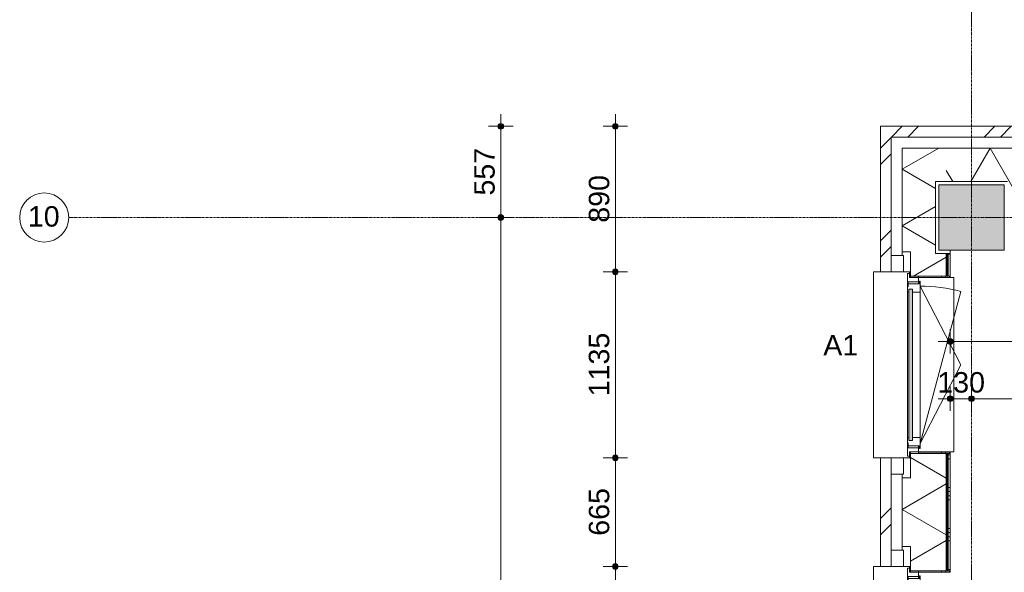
# Model space of a CAD drawing. Header units: millimetres. Extents: x 23061 to 67652, y 24168 to 59318.
# Tile 8 of 35: x 23061 to 29076, y 46432 to 49808. Entities that reach past the tile are written whole.
import ezdxf

# ---------------------------------------------------------------- set-up
doc = ezdxf.new("R2010")
doc.units = ezdxf.units.MM
doc.linetypes.add('stramien', pattern=[22.225, 12.7, -3.175, 3.175, -3.175])
doc.layers.add('00_Algemeen', color=7, linetype='Continuous', lineweight=9, true_color=0x00a600)
for name, color, linetype, lineweight in [('00_Algemeen-50', 7, 'Continuous', 9), ('05_Bouwplaatsvoorzieningen', 7, 'Continuous', 9), ('22_Metselwerk', 7, 'Continuous', 18), ('25_Metaalconstructiewerk', 7, 'Continuous', 9), ('30_Kozijnen-ramen-deuren', 7, 'Continuous', 9), ('42_Dekvloeren en vloersystemen', 7, 'Continuous', 9)]:
    doc.layers.add(name, color=color, linetype=linetype, lineweight=lineweight)
doc.styles.add('Arial_1', font='arial.ttf', dxfattribs={"height": 125})
doc.dimstyles.new('00_AEE_maatvoering_2_5mm', dxfattribs={"dimscale": 304.8, "dimtxt": 127.532425, "dimasz": 0.459318, "dimexe": 0.246063, "dimexo": 0.0625, "dimgap": 0, "dimtad": 1, "dimdec": 0, "dimzin": 0, "dimdsep": 46, "dimtxsty": 'Arial_1', "dimblk1": 'DOTSMALL', "dimblk2": 'DOTSMALL', "dimsah": 1, "dimcen": 0.09, "dimdle": 0.246063, "dimazin": 0, "dimtfac": 1, "dimtdec": 4, "dimtix": 1, "dimtmove": 0, "dimatfit": 3, "dimfxl": 0.246063, "dimfxlon": 1, "dimtvp": 1, "dimtolj": 1, "dimtzin": 0, "dimarcsym": 2})

# ---------------------------------------------------------------- blocks, each defined once
blk = doc.blocks.new('Direct Shape - 2410-10368 v1 - IFC-model constructie _zonder onderbouw_ _MM21228_-1202395-02 tweede verdieping - A')
at = {"layer": '25_Metaalconstructiewerk'}
blk.add_hatch(color=256, dxfattribs=at).paths.add_polyline_path([(-200, -200), (200, -200), (200, 200), (-200, 200), (-200, -36.3)])
for p, q in [((200, 200), (-200, 200)), ((-200, 200), (-200, -200)), ((200, -200), (200, 200)), ((-200, -200), (200, -200))]:
    blk.add_line(p, q, dxfattribs=at)
blk = doc.blocks.new('Direct Shape - NLRS_28_SC_TLB_kolom vierkant prefab_gen_AT_kolom vierkant_gen_lxb 400x400_800350-1202434-02 tweede verdieping - A')
blk.add_blockref('Direct Shape - 2410-10368 v1 - IFC-model constructie _zonder onderbouw_ _MM21228_-1202395-02 tweede verdieping - A', (0, 0))
blk = doc.blocks.new('2410-10368 v1 - IFC-model constructie _zonder onderbouw_ _MM21228__ifc-1-02 tweede verdieping - A')
at = {"layer": '25_Metaalconstructiewerk', "lineweight": 9}
blk.add_blockref('Direct Shape - NLRS_28_SC_TLB_kolom vierkant prefab_gen_AT_kolom vierkant_gen_lxb 400x400_800350-1202434-02 tweede verdieping - A', (0, 48600), dxfattribs=at)
blk = doc.blocks.new('31_AEE_kozijnen_KA1_CS77 - AEE_CS 77_Raam merk A1-6832846-02 tweede verdieping - A')
at = {"layer": '30_Kozijnen-ramen-deuren', "true_color": 0xcccccc}
blk.add_hatch(color=254, dxfattribs=at).paths.add_polyline_path([(-462.5, -207.3), (-462.5, -231.3), (462.5, -231.3), (462.5, -207.3), (-443.9, -207.3)])
at = {"layer": '30_Kozijnen-ramen-deuren'}
for p, q in [((-481.5, -199.5), (-557.5, -199.5)), ((-557.5, -199.5), (-557.5, -212.3)), ((-557.5, -212.3), (-532.5, -212.3)), ((-532.5, -212.3), (-532.5, -267.5)), ((-506.5, -203.3), (-481.5, -203.3)), ((-506.5, -267.5), (-506.5, -203.3)), ((-494.5, -203.8), (-494.5, -272.5)), ((-476.5, -203.8), (-494.5, -203.8)), ((-481.5, -199.5), (-476.5, -199.5)), ((-481.5, -203.3), (-481.5, -199.5)), ((-476.5, -203.3), (-481.5, -203.3)), ((-443.5, -199.5), (-476.5, -199.5)), ((-476.5, -199.5), (-476.5, -203.8)), ((-462.5, -231.3), (-462.5, -207.3)), ((-462.5, -231.3), (-462.5, -207.3)), ((-462.5, -207.3), (462.5, -207.3)), ((462.5, -231.3), (-462.5, -231.3)), ((443.5, -199.5), (-443.5, -199.5)), ((-443.5, -207.3), (-443.5, -199.5)), ((-443.5, -276.5), (-443.5, -231.3)), ((443.5, -199.5), (443.5, -207.3)), ((476.5, -199.5), (443.5, -199.5)), ((443.5, -231.3), (443.5, -276.5)), ((462.5, -207.3), (462.5, -231.3)), ((462.5, -231.3), (462.5, -207.3)), ((476.5, -199.5), (481.5, -199.5)), ((476.5, -203.8), (476.5, -199.5)), ((481.5, -203.3), (476.5, -203.3)), ((494.5, -203.8), (476.5, -203.8)), ((481.5, -199.5), (481.5, -203.3)), ((557.5, -199.5), (481.5, -199.5)), ((481.5, -203.3), (506.5, -203.3)), ((494.5, -272.5), (494.5, -203.8)), ((506.5, -203.3), (506.5, -267.5)), ((532.5, -267.5), (532.5, -212.3)), ((532.5, -212.3), (557.5, -212.3)), ((557.5, -212.3), (557.5, -199.5)), ((-532.5, -267.5), (-506.5, -267.5)), ((-494.5, -272.5), (-511.5, -272.5)), ((-511.5, -272.5), (-511.5, -276.5)), ((-511.5, -276.5), (-443.5, -276.5)), ((-494.5, -267.5), (-506.5, -267.5)), ((-481.5, -276.5), (0, -525.7)), ((-481.5, -276.5), (448.7, -525.7)), ((443.5, -276.5), (-443.5, -276.5)), ((0, -525.7), (481.5, -276.5)), ((443.5, -276.5), (511.5, -276.5)), ((506.5, -267.5), (494.5, -267.5)), ((511.5, -272.5), (494.5, -272.5)), ((506.5, -267.5), (532.5, -267.5)), ((511.5, -276.5), (511.5, -272.5))]:
    blk.add_line(p, q, dxfattribs=at)
blk.add_arc((-481.5, -276.5), 963, 345, 360, dxfattribs=at)
blk = doc.blocks.new('31_AEE_DAI_Dagkant_Interieur - Zonder Onderkant-V34-02 tweede verdieping - A')
at = {"layer": '05_Bouwplaatsvoorzieningen'}
h = blk.add_hatch(dxfattribs=at)
h.set_pattern_fill('FP_81', color=256, style=0, pattern_type=2)
h.set_pattern_definition([(0, (-45900, -691.5), (0, 250), []), (0, (-45900, -716.5), (0, 250), []), (0, (-45900, -741.5), (0, 250), []), (0, (-45900, -766.5), (0, 250), [])])
h.paths.add_polyline_path([(-542.5, -267.5), (-542.5, -461.5), (-533, -461.5), (-533, -267.5)])
h.paths.add_polyline_path([(533, -461.5), (542.5, -461.5), (542.5, -267.5), (533, -267.5), (533, -449)])
for p, q in [((-533, -267.5), (-542.5, -267.5)), ((-533, -461.5), (-533, -267.5)), ((533, -267.5), (533, -461.5)), ((542.5, -267.5), (533, -267.5)), ((-542.5, -461.5), (-533, -461.5)), ((533, -461.5), (542.5, -461.5))]:
    blk.add_line(p, q, dxfattribs=at)
blk = doc.blocks.new('31_AEE_DAI_Dagkant_Interieur - Zonder Onderkant-V35-02 tweede verdieping - A')
at = {"layer": '05_Bouwplaatsvoorzieningen'}
h = blk.add_hatch(dxfattribs=at)
h.set_pattern_fill('FP_82', color=256, style=0, pattern_type=2)
h.set_pattern_definition([(0, (-47700, -691.5), (0, 250), []), (0, (-47700, -716.5), (0, 250), []), (0, (-47700, -741.5), (0, 250), []), (0, (-47700, -766.5), (0, 250), [])])
h.paths.add_polyline_path([(-542.5, -267.5), (-542.5, -461.5), (-533, -461.5), (-533, -267.5)])
h.paths.add_polyline_path([(533, -449), (533, -461.5), (542.5, -461.5), (542.5, -267.5), (533, -267.5), (533, -441.5)])
for p, q in [((-533, -267.5), (-542.5, -267.5)), ((-533, -461.5), (-533, -267.5)), ((533, -267.5), (533, -461.5)), ((542.5, -267.5), (533, -267.5)), ((-542.5, -461.5), (-533, -461.5)), ((533, -461.5), (542.5, -461.5))]:
    blk.add_line(p, q, dxfattribs=at)
blk = doc.blocks.new('42_AEE_VE_vensterbank - Standaard-6843292-02 tweede verdieping - A')
at = {"layer": '05_Bouwplaatsvoorzieningen'}
for p, q in [((-532.5, -482.5), (-532.5, -267.5)), ((532.5, -267.5), (532.5, -482.5)), ((-532.5, -482.5), (532.5, -482.5))]:
    blk.add_line(p, q, dxfattribs=at)
blk = doc.blocks.new('21_AEE_WA_lekdorpel - 21_AEE_WA_lekdorpel-6866276-02 tweede verdieping - A')
at = {"layer": '05_Bouwplaatsvoorzieningen'}
for p, q in [((-567.5, -34.5), (-567.5, 8)), ((-567.5, 8), (567.5, 8)), ((567.5, 8), (567.5, -34.5)), ((-567.5, -213), (-567.5, -176.5)), ((567.5, -176.5), (567.5, -213)), ((-567.5, -215), (-567.5, -213)), ((-532.5, -213), (-567.5, -213)), ((-532.5, -215), (-567.5, -215)), ((567.5, -213), (532.5, -213)), ((567.5, -215), (532.5, -215)), ((567.5, -213), (567.5, -215))]:
    blk.add_line(p, q, dxfattribs=at)
blk = doc.blocks.new('Grid - 3 mm-485849-02 tweede verdieping - A')
at = {"layer": '00_Algemeen', "color": 7}
blk.add_circle((0, 0), 3, dxfattribs=at)
blk = doc.blocks.new('DIMBLOCK8-02 tweede verdieping - A')
at = {"layer": '00_Algemeen-50', "transparency": 16777216}
h = blk.add_hatch(color=256, dxfattribs=at)
edge = h.paths.add_edge_path()
edge.add_arc((25999.9, 49157), 17.5, 0, 360)
h = blk.add_hatch(color=256, dxfattribs=at)
edge = h.paths.add_edge_path()
edge.add_arc((25999.9, 48600), 17.5, 0, 360)
for p, q in [((25999.9, 49232), (25999.9, 48600)), ((25999.9, 49157), (25924.9, 49157)), ((25999.9, 49157), (26074.9, 49157)), ((25999.9, 48600), (25924.9, 48600)), ((25999.9, 48600), (26074.9, 48600))]:
    blk.add_line(p, q, dxfattribs=at)
for centre in [(25999.9, 49157), (25999.9, 48600)]:
    blk.add_circle(centre, 17.5, dxfattribs=at)
at = {"layer": '00_Algemeen-50', "color": 0, "transparency": 16777216, "insert": (25837.7, 48734.3), "char_height": 125, "width": 346.103, "attachment_point": 1, "rotation": 90, "line_spacing_factor": 0.941778, "style": 'Arial_1'}
blk.add_mtext('557', dxfattribs=at)
blk = doc.blocks.new('_DotSmall')
at = {"color": 0, "linetype": 'ByBlock', "const_width": 0.5}
blk.add_lwpolyline([(-0.0625, 0, 1), (0.0625, 0, 1)], format="xyb", close=True, dxfattribs=at)
blk = doc.blocks.new('DIMBLOCK9-02 tweede verdieping - A')
at = {"layer": '00_Algemeen-50', "transparency": 16777216}
h = blk.add_hatch(color=256, dxfattribs=at)
edge = h.paths.add_edge_path()
edge.add_arc((25999.9, 48600), 17.5, 0, 360)
h = blk.add_hatch(color=256, dxfattribs=at)
edge = h.paths.add_edge_path()
edge.add_arc((25999.9, 43200), 17.5, 0, 360)
for p, q in [((25999.9, 48600), (25924.9, 48600)), ((25999.9, 48600), (25999.9, 43200)), ((25999.9, 48600), (26074.9, 48600)), ((25999.9, 43200), (25924.9, 43200)), ((25999.9, 43200), (26074.9, 43200))]:
    blk.add_line(p, q, dxfattribs=at)
for centre in [(25999.9, 48600), (25999.9, 43200)]:
    blk.add_circle(centre, 17.5, dxfattribs=at)
at = {"layer": '00_Algemeen-50', "color": 0, "transparency": 16777216, "insert": (25837.7, 45707.7), "char_height": 125, "width": 461.471, "attachment_point": 1, "rotation": 90, "line_spacing_factor": 0.941778, "style": 'Arial_1'}
blk.add_mtext('5400', dxfattribs=at)
blk = doc.blocks.new('DIMBLOCK13-02 tweede verdieping - A')
at = {"layer": '00_Algemeen-50', "transparency": 16777216}
h = blk.add_hatch(color=256, dxfattribs=at)
edge = h.paths.add_edge_path()
edge.add_arc((28746.2, 47843.2), 17.5, 0, 360)
h = blk.add_hatch(color=256, dxfattribs=at)
edge = h.paths.add_edge_path()
edge.add_arc((36063.7, 47843.2), 17.5, 0, 360)
for p, q in [((28746.2, 47843.2), (28746.2, 47918.2)), ((36063.7, 47843.2), (36063.7, 47918.2)), ((28671.2, 47843.2), (36063.7, 47843.2)), ((28746.2, 47843.2), (28746.2, 47768.2)), ((36063.7, 47843.2), (36063.7, 47768.2))]:
    blk.add_line(p, q, dxfattribs=at)
for centre in [(28746.2, 47843.2), (36063.7, 47843.2)]:
    blk.add_circle(centre, 17.5, dxfattribs=at)
at = {"layer": '00_Algemeen-50', "color": 0, "transparency": 16777216, "insert": (32212.7, 48005.5), "char_height": 125, "width": 461.471, "attachment_point": 1, "line_spacing_factor": 0.941778, "style": 'Arial_1'}
blk.add_mtext('7318', dxfattribs=at)
blk = doc.blocks.new('DIMBLOCK48-02 tweede verdieping - A')
at = {"layer": '00_Algemeen-50', "transparency": 16777216}
h = blk.add_hatch(color=256, dxfattribs=at)
edge = h.paths.add_edge_path()
edge.add_arc((26699.9, 46467.5), 17.5, 0, 360)
h = blk.add_hatch(color=256, dxfattribs=at)
edge = h.paths.add_edge_path()
edge.add_arc((26699.9, 45332.5), 17.5, 0, 360)
for p, q in [((26699.9, 46467.5), (26624.9, 46467.5)), ((26699.9, 45332.5), (26699.9, 46467.5)), ((26699.9, 46467.5), (26774.9, 46467.5)), ((26699.9, 45332.5), (26624.9, 45332.5)), ((26699.9, 45332.5), (26774.9, 45332.5))]:
    blk.add_line(p, q, dxfattribs=at)
for centre in [(26699.9, 46467.5), (26699.9, 45332.5)]:
    blk.add_circle(centre, 17.5, dxfattribs=at)
at = {"layer": '00_Algemeen-50', "color": 0, "transparency": 16777216, "insert": (26537.7, 45707.7), "char_height": 125, "width": 461.471, "attachment_point": 1, "rotation": 90, "line_spacing_factor": 0.941778, "style": 'Arial_1'}
blk.add_mtext('1135', dxfattribs=at)
blk = doc.blocks.new('DIMBLOCK49-02 tweede verdieping - A')
at = {"layer": '00_Algemeen-50', "transparency": 16777216}
h = blk.add_hatch(color=256, dxfattribs=at)
edge = h.paths.add_edge_path()
edge.add_arc((26699.9, 47132.5), 17.5, 0, 360)
h = blk.add_hatch(color=256, dxfattribs=at)
edge = h.paths.add_edge_path()
edge.add_arc((26699.9, 46467.5), 17.5, 0, 360)
for p, q in [((26699.9, 47132.5), (26624.9, 47132.5)), ((26699.9, 46467.5), (26699.9, 47132.5)), ((26699.9, 47132.5), (26774.9, 47132.5)), ((26699.9, 46467.5), (26624.9, 46467.5)), ((26699.9, 46467.5), (26774.9, 46467.5))]:
    blk.add_line(p, q, dxfattribs=at)
for centre in [(26699.9, 47132.5), (26699.9, 46467.5)]:
    blk.add_circle(centre, 17.5, dxfattribs=at)
at = {"layer": '00_Algemeen-50', "color": 0, "transparency": 16777216, "insert": (26537.7, 46655.8), "char_height": 125, "width": 346.103, "attachment_point": 1, "rotation": 90, "line_spacing_factor": 0.941778, "style": 'Arial_1'}
blk.add_mtext('665', dxfattribs=at)
blk = doc.blocks.new('DIMBLOCK50-02 tweede verdieping - A')
at = {"layer": '00_Algemeen-50', "transparency": 16777216}
h = blk.add_hatch(color=256, dxfattribs=at)
edge = h.paths.add_edge_path()
edge.add_arc((26699.9, 48267.5), 17.5, 0, 360)
h = blk.add_hatch(color=256, dxfattribs=at)
edge = h.paths.add_edge_path()
edge.add_arc((26699.9, 47132.5), 17.5, 0, 360)
for p, q in [((26699.9, 48267.5), (26624.9, 48267.5)), ((26699.9, 47132.5), (26699.9, 48267.5)), ((26699.9, 48267.5), (26774.9, 48267.5)), ((26699.9, 47132.5), (26624.9, 47132.5)), ((26699.9, 47132.5), (26774.9, 47132.5))]:
    blk.add_line(p, q, dxfattribs=at)
for centre in [(26699.9, 48267.5), (26699.9, 47132.5)]:
    blk.add_circle(centre, 17.5, dxfattribs=at)
at = {"layer": '00_Algemeen-50', "color": 0, "transparency": 16777216, "insert": (26537.7, 47507.7), "char_height": 125, "width": 461.471, "attachment_point": 1, "rotation": 90, "line_spacing_factor": 0.941778, "style": 'Arial_1'}
blk.add_mtext('1135', dxfattribs=at)
blk = doc.blocks.new('DIMBLOCK51-02 tweede verdieping - A')
at = {"layer": '00_Algemeen-50', "transparency": 16777216}
h = blk.add_hatch(color=256, dxfattribs=at)
edge = h.paths.add_edge_path()
edge.add_arc((26699.9, 49157), 17.5, 0, 360)
h = blk.add_hatch(color=256, dxfattribs=at)
edge = h.paths.add_edge_path()
edge.add_arc((26699.9, 48267.5), 17.5, 0, 360)
for p, q in [((26699.9, 48267.5), (26699.9, 49232)), ((26699.9, 49157), (26624.9, 49157)), ((26699.9, 49157), (26774.9, 49157)), ((26699.9, 48267.5), (26624.9, 48267.5)), ((26699.9, 48267.5), (26774.9, 48267.5))]:
    blk.add_line(p, q, dxfattribs=at)
for centre in [(26699.9, 49157), (26699.9, 48267.5)]:
    blk.add_circle(centre, 17.5, dxfattribs=at)
at = {"layer": '00_Algemeen-50', "color": 0, "transparency": 16777216, "insert": (26537.7, 48568), "char_height": 125, "width": 346.103, "attachment_point": 1, "rotation": 90, "line_spacing_factor": 0.941778, "style": 'Arial_1'}
blk.add_mtext('890', dxfattribs=at)
blk = doc.blocks.new('DIMBLOCK76-02 tweede verdieping - A')
at = {"layer": '00_Algemeen-50', "transparency": 16777216}
h = blk.add_hatch(color=256, dxfattribs=at)
edge = h.paths.add_edge_path()
edge.add_arc((28746.2, 47493.2), 17.5, 0, 360)
h = blk.add_hatch(color=256, dxfattribs=at)
edge = h.paths.add_edge_path()
edge.add_arc((28876.2, 47493.2), 17.5, 0, 360)
for p, q in [((28746.2, 47493.2), (28746.2, 47568.2)), ((28876.2, 47493.2), (28876.2, 47568.2)), ((28671.2, 47493.2), (28876.2, 47493.2)), ((28746.2, 47493.2), (28746.2, 47418.2)), ((28876.2, 47493.2), (28876.2, 47418.2))]:
    blk.add_line(p, q, dxfattribs=at)
for centre in [(28746.2, 47493.2), (28876.2, 47493.2)]:
    blk.add_circle(centre, 17.5, dxfattribs=at)
at = {"layer": '00_Algemeen-50', "color": 0, "transparency": 16777216, "insert": (28667, 47655.5), "char_height": 125, "width": 346.103, "attachment_point": 1, "line_spacing_factor": 0.941778, "style": 'Arial_1'}
blk.add_mtext('130', dxfattribs=at)
blk = doc.blocks.new('DIMBLOCK77-02 tweede verdieping - A')
at = {"layer": '00_Algemeen-50', "transparency": 16777216}
h = blk.add_hatch(color=256, dxfattribs=at)
edge = h.paths.add_edge_path()
edge.add_arc((28876.2, 47493.2), 17.5, 0, 360)
h = blk.add_hatch(color=256, dxfattribs=at)
edge = h.paths.add_edge_path()
edge.add_arc((34276.2, 47493.2), 17.5, 0, 360)
for p, q in [((28876.2, 47493.2), (28876.2, 47568.2)), ((34276.2, 47493.2), (34276.2, 47568.2)), ((28876.2, 47493.2), (34276.2, 47493.2)), ((28876.2, 47493.2), (28876.2, 47418.2)), ((34276.2, 47493.2), (34276.2, 47418.2))]:
    blk.add_line(p, q, dxfattribs=at)
for centre in [(28876.2, 47493.2), (34276.2, 47493.2)]:
    blk.add_circle(centre, 17.5, dxfattribs=at)
at = {"layer": '00_Algemeen-50', "color": 0, "transparency": 16777216, "insert": (31383.9, 47655.5), "char_height": 125, "width": 461.471, "attachment_point": 1, "line_spacing_factor": 0.941778, "style": 'Arial_1'}
blk.add_mtext('5400', dxfattribs=at)

msp = doc.modelspace()

# ---------------------------------------------------------------- hatches: boundary and pattern name
at = {"layer": '22_Metselwerk', "lineweight": 9}
h = msp.add_hatch(dxfattribs=at)
h.set_pattern_fill('FP_64', color=256, angle=45, style=0, pattern_type=2)
h.set_pattern_definition([(45, (29076.22, -2e-13), (-282.8427, 282.8427), []), (45, (29176.22, -3e-13), (-282.8427, 282.8427), [])])
h.paths.add_polyline_path([(28384.7, 26667.5), (28384.7, 27332.5), (28319.2, 27332.5), (28319.2, 26667.5)])
h.paths.add_polyline_path([(28319.2, 28467.5), (28384.7, 28467.5), (28384.7, 29132.5), (28319.2, 29132.5), (28319.2, 28860.4)])
h.paths.add_polyline_path([(28384.7, 30267.5), (28384.7, 30932.5), (28319.2, 30932.5), (28319.2, 30267.5)])
h.paths.add_polyline_path([(28384.7, 32067.5), (28384.7, 32732.5), (28319.2, 32732.5), (28319.2, 32067.5)])
h.paths.add_polyline_path([(28384.7, 33867.5), (28384.7, 34532.5), (28319.2, 34532.5), (28319.2, 33867.5)])
h.paths.add_polyline_path([(28319.2, 35667.5), (28384.7, 35667.5), (28384.7, 36332.5), (28319.2, 36332.5), (28319.2, 35726)])
h.paths.add_polyline_path([(28384.7, 37467.5), (28384.7, 38132.5), (28319.2, 38132.5), (28319.2, 37467.5)])
h.paths.add_polyline_path([(28384.7, 39267.5), (28384.7, 39932.5), (28319.2, 39932.5), (28319.2, 39267.5)])
h.paths.add_polyline_path([(28319.2, 41067.5), (28384.7, 41067.5), (28384.7, 41732.5), (28319.2, 41732.5), (28319.2, 41447.3)])
h.paths.add_polyline_path([(28319.2, 42867.5), (28384.7, 42867.5), (28384.7, 43532.5), (28319.2, 43532.5), (28319.2, 43163.7)])
h.paths.add_polyline_path([(28384.7, 44667.5), (28384.7, 45332.5), (28319.2, 45332.5), (28319.2, 44667.5)])
h.paths.add_polyline_path([(28384.7, 46467.5), (28384.7, 47132.5), (28319.2, 47132.5), (28319.2, 46467.5)])
h.paths.add_polyline_path([(28384.7, 48267.5), (28385.2, 49157), (28319.2, 49157), (28319.2, 48267.5)])
h = msp.add_hatch(dxfattribs=at)
h.set_pattern_fill('FP_64', color=256, angle=45, style=0, pattern_type=2)
h.set_pattern_definition([(45, (29076.22, -1e-13), (-282.8427, 282.8427), []), (45, (29176.22, -2e-13), (-282.8427, 282.8427), [])])
h.paths.add_polyline_path([(28385.2, 49091), (32808.7, 49091.5), (32808.7, 49157), (28385.2, 49157)])
h.paths.add_polyline_path([(34066.2, 49091), (34608.7, 49091.5), (34608.7, 49157), (33943.7, 49157), (33943.7, 49091.5), (34066.2, 49091.5)])
h.paths.add_polyline_path([(35866.2, 49091), (36408.7, 49091.5), (36408.7, 49157), (35743.7, 49157), (35743.7, 49091.5), (35866.2, 49091.5)])
h.paths.add_polyline_path([(37666.2, 49091), (38208.7, 49091.5), (38208.7, 49157), (37543.7, 49157), (37543.7, 49091.5), (37666.2, 49091.5)])
h.paths.add_polyline_path([(39466.2, 49091), (40008.7, 49091.5), (40008.7, 49157), (39343.7, 49157), (39343.7, 49091.5), (39466.2, 49091.5)])
h.paths.add_polyline_path([(41266.2, 49091), (41808.7, 49091.5), (41808.7, 49157), (41143.7, 49157), (41143.7, 49091.5), (41266.2, 49091.5)])
h.paths.add_polyline_path([(43066.2, 49091), (43608.7, 49091.5), (43608.7, 49157), (42943.7, 49157), (42943.7, 49091.5), (43066.2, 49091.5)])
h.paths.add_polyline_path([(44866.2, 49091), (45408.7, 49091.5), (45408.7, 49157), (44743.7, 49157), (44743.7, 49091.5), (44866.2, 49091.5)])
h.paths.add_polyline_path([(46666.2, 49091), (47208.7, 49091.5), (47208.7, 49157), (46543.7, 49157), (46543.7, 49091.5), (46666.2, 49091.5)])
h.paths.add_polyline_path([(48466.2, 49091), (49008.7, 49091.5), (49008.7, 49157), (48343.7, 49157), (48343.7, 49091.5), (48466.2, 49091.5)])
h.paths.add_polyline_path([(50266.2, 49091), (50368.7, 49091), (50368.7, 49157), (50143.7, 49157), (50143.7, 49091.5), (50266.2, 49091.5)])
h = msp.add_hatch(dxfattribs=at)
h.set_pattern_fill('FP_62', color=256, angle=60, style=0, pattern_type=2)
h.set_pattern_definition([(330, (28451.72, 24300), (150, 259.8076), []), (30, (28451.72, 24300), (-150, 259.8076), [])])
h.paths.add_polyline_path([(28721.7, 26642.5), (28721.7, 26780), (28656.2, 26780), (28656.2, 27220), (28721.7, 27220), (28721.7, 27357.5), (28503.7, 27357.5), (28503.7, 27210), (28451.7, 27210), (28451.7, 26790), (28503.7, 26790), (28503.7, 26642.5)])
h.paths.add_polyline_path([(28503.7, 28442.5), (28721.7, 28442.5), (28721.7, 29157.5), (28503.7, 29157.5), (28503.7, 29010), (28451.7, 29010), (28451.7, 28590), (28503.7, 28590)])
h.paths.add_polyline_path([(28503.7, 30242.5), (28721.7, 30242.5), (28721.7, 30957.5), (28503.7, 30957.5), (28503.7, 30810), (28451.7, 30810), (28451.7, 30390), (28503.7, 30390)])
h.paths.add_polyline_path([(28721.7, 32042.5), (28721.7, 32180), (28656.2, 32180), (28656.2, 32620), (28721.7, 32620), (28721.7, 32757.5), (28503.7, 32757.5), (28503.7, 32610), (28451.7, 32610), (28451.7, 32190), (28503.7, 32190), (28503.7, 32042.5)])
h.paths.add_polyline_path([(28503.7, 33842.5), (28721.7, 33842.5), (28721.7, 34557.5), (28503.7, 34557.5), (28503.7, 34410), (28451.7, 34410), (28451.7, 33990), (28503.7, 33990)])
h.paths.add_polyline_path([(28721.7, 35642.5), (28721.7, 36357.5), (28503.7, 36357.5), (28503.7, 36210), (28451.7, 36210), (28451.7, 35790), (28503.7, 35790), (28503.7, 35642.5)])
h.paths.add_polyline_path([(28721.7, 37442.5), (28721.7, 37580), (28656.2, 37580), (28656.2, 38020), (28721.7, 38020), (28721.7, 38157.5), (28503.7, 38157.5), (28503.7, 38010), (28451.7, 38010), (28451.7, 37590), (28503.7, 37590), (28503.7, 37442.5)])
h.paths.add_polyline_path([(28503.7, 39242.5), (28721.7, 39242.5), (28721.7, 39957.5), (28503.7, 39957.5), (28503.7, 39810), (28451.7, 39810), (28451.7, 39390), (28503.7, 39390)])
h.paths.add_polyline_path([(28503.7, 41042.5), (28721.7, 41042.5), (28721.7, 41757.5), (28503.7, 41757.5), (28503.7, 41610), (28451.7, 41610), (28451.7, 41190), (28503.7, 41190)])
h.paths.add_polyline_path([(28503.7, 42842.5), (28721.7, 42842.5), (28721.7, 42980), (28656.2, 42980), (28656.2, 43420), (28721.7, 43420), (28721.7, 43557.5), (28503.7, 43557.5), (28503.7, 43410), (28451.7, 43410), (28451.7, 42990), (28503.7, 42990)])
h.paths.add_polyline_path([(28503.7, 44642.5), (28721.7, 44642.5), (28721.7, 45357.5), (28503.7, 45357.5), (28503.7, 45210), (28451.7, 45210), (28451.7, 44790), (28503.7, 44790)])
h.paths.add_polyline_path([(28503.7, 46442.5), (28721.7, 46442.5), (28721.7, 47157.5), (28503.7, 47157.5), (28503.7, 47010), (28451.7, 47010), (28451.7, 46590), (28503.7, 46590)])
h.paths.add_polyline_path([(28721.7, 48242.5), (28721.7, 48380), (28656.2, 48380), (28656.2, 48820), (28721.7, 48820), (28721.7, 49024.5), (28451.7, 49024.5), (28451.7, 48390), (28503.7, 48390), (28503.7, 48242.5)])
h = msp.add_hatch(dxfattribs=at)
h.set_pattern_fill('FP_75', color=256, angle=60, style=0, pattern_type=2)
h.set_pattern_definition([(240, (63976.22, 49024.5), (259.8076, -150), []), (300, (63976.22, 49024.5), (259.8076, 150), [])])
h.paths.add_polyline_path([(29096.2, 48754.5), (32833.7, 48754.5), (32833.7, 48972.5), (32686.2, 48972.5), (32686.2, 49024.5), (28721.7, 49024.5), (28721.7, 48820), (29096.2, 48820)])
h.paths.add_polyline_path([(33918.7, 48754.5), (34056.2, 48754.5), (34056.2, 48820), (34496.2, 48820), (34496.2, 48754.5), (34633.7, 48754.5), (34633.7, 48972.5), (34486.2, 48972.5), (34486.2, 49024.5), (34066.2, 49024.5), (34066.2, 48972.5), (33918.7, 48972.5), (33918.7, 48885)])
h.paths.add_polyline_path([(35718.7, 48754.5), (36433.7, 48754.5), (36433.7, 48972.5), (36286.2, 48972.5), (36286.2, 49024.5), (35866.2, 49024.5), (35866.2, 48972.5), (35718.7, 48972.5), (35718.7, 48885)])
h.paths.add_polyline_path([(37518.7, 48754.5), (38233.7, 48754.5), (38233.7, 48972.5), (38086.2, 48972.5), (38086.2, 49024.5), (37666.2, 49024.5), (37666.2, 48972.5), (37518.7, 48972.5), (37518.7, 48885)])
h.paths.add_polyline_path([(39318.7, 48754.5), (39456.2, 48754.5), (39456.2, 48820), (39896.2, 48820), (39896.2, 48754.5), (40033.7, 48754.5), (40033.7, 48972.5), (39886.2, 48972.5), (39886.2, 49024.5), (39466.2, 49024.5), (39466.2, 48972.5), (39318.7, 48972.5), (39318.7, 48885)])
h.paths.add_polyline_path([(41118.7, 48754.5), (41833.7, 48754.5), (41833.7, 48972.5), (41686.2, 48972.5), (41686.2, 49024.5), (41266.2, 49024.5), (41266.2, 48972.5), (41118.7, 48972.5), (41118.7, 48885)])
h.paths.add_polyline_path([(42918.7, 48754.5), (43633.7, 48754.5), (43633.7, 48972.5), (43486.2, 48972.5), (43486.2, 49024.5), (43066.2, 49024.5), (43066.2, 48972.5), (42918.7, 48972.5), (42918.7, 48885)])
h.paths.add_polyline_path([(44718.7, 48754.5), (44856.2, 48754.5), (44856.2, 48820), (45296.2, 48820), (45296.2, 48754.5), (45433.7, 48754.5), (45433.7, 48972.5), (45286.2, 48972.5), (45286.2, 49024.5), (44866.2, 49024.5), (44866.2, 48972.5), (44718.7, 48972.5), (44718.7, 48885)])
h.paths.add_polyline_path([(46518.7, 48754.5), (47233.7, 48754.5), (47233.7, 48972.5), (47086.2, 48972.5), (47086.2, 49024.5), (46666.2, 49024.5), (46666.2, 48972.5), (46518.7, 48972.5), (46518.7, 48885)])
h.paths.add_polyline_path([(48318.7, 48754.5), (49033.7, 48754.5), (49033.7, 48972.5), (48886.2, 48972.5), (48886.2, 49024.5), (48466.2, 49024.5), (48466.2, 48972.5), (48318.7, 48972.5), (48318.7, 48885)])
h.paths.add_polyline_path([(50140.4, 48754.5), (51856.2, 48754.5), (51856.2, 48820), (52288.6, 48820), (52288.6, 49024.5), (50266.2, 49024.5), (50266.2, 48972.5), (50118.7, 48972.5), (50118.7, 48754.5)])
h.paths.add_polyline_path([(52323.6, 48754.5), (52323.6, 48757.5), (52296.2, 48757.5), (52296.2, 48754.5)])
h.paths.add_polyline_path([(55563.6, 48754.5), (55746.2, 48754.5), (55746.2, 48820), (56006.2, 48820), (56006.2, 48754.5), (56223.2, 48754.5), (56223.2, 48757.5), (56188.2, 48757.5), (56188.2, 49024.5), (55598.6, 49024.5), (55598.6, 48757.5), (55563.6, 48757.5)])
h.paths.add_polyline_path([(58143.2, 48754.5), (58446.2, 48754.5), (58446.2, 48820), (58706.2, 48820), (58706.2, 48754.5), (58815.2, 48754.5), (58815.2, 49024.5), (58178.2, 49024.5), (58178.2, 48757.5), (58143.2, 48757.5)])
h.paths.add_polyline_path([(60711.4, 48754.5), (61146.2, 48754.5), (61146.2, 48820), (61406.2, 48820), (61406.2, 48754.5), (62277, 48754.5), (62277, 49024.5), (60711.4, 49024.5), (60711.4, 48885)])
h = msp.add_hatch(dxfattribs=at)
h.set_pattern_fill('FP_63', color=256, style=0, pattern_type=2)
h.set_pattern_definition([(270, (28451.723, 24300), (25, 2e-15), [])])
h.paths.add_polyline_path([(28733.7, 26642.5), (28733.7, 26780), (28721.7, 26780), (28721.7, 26642.5)])
h.paths.add_polyline_path([(28721.7, 27220), (28733.7, 27220), (28733.7, 27357.5), (28721.7, 27357.5)])
h.paths.add_polyline_path([(28733.7, 28442.5), (28733.7, 29157.5), (28721.7, 29157.5), (28721.7, 28442.5)])
h.paths.add_polyline_path([(28733.7, 30242.5), (28733.7, 30957.5), (28721.7, 30957.5), (28721.7, 30242.5)])
h.paths.add_polyline_path([(28733.7, 32042.5), (28733.7, 32180), (28721.7, 32180), (28721.7, 32042.5)])
h.paths.add_polyline_path([(28721.7, 32620), (28733.7, 32620), (28733.7, 32757.5), (28721.7, 32757.5)])
h.paths.add_polyline_path([(28721.7, 33842.5), (28733.7, 33842.5), (28733.7, 34557.5), (28721.7, 34557.5), (28721.7, 34009.6)])
h.paths.add_polyline_path([(28721.7, 35642.5), (28733.7, 35642.5), (28733.7, 36357.5), (28721.7, 36357.5), (28721.7, 35726)])
h.paths.add_polyline_path([(28733.7, 37442.5), (28733.7, 37580), (28721.7, 37580), (28721.7, 37442.5)])
h.paths.add_polyline_path([(28733.7, 38020), (28733.7, 38157.5), (28721.7, 38157.5), (28721.7, 38020)])
h.paths.add_polyline_path([(28733.7, 39242.5), (28733.7, 39957.5), (28721.7, 39957.5), (28721.7, 39242.5)])
h.paths.add_polyline_path([(28733.7, 41042.5), (28733.7, 41757.5), (28721.7, 41757.5), (28721.7, 41042.5)])
h.paths.add_polyline_path([(28733.7, 42842.5), (28733.7, 42980), (28721.7, 42980), (28721.7, 42842.5)])
h.paths.add_polyline_path([(28733.7, 43420), (28733.7, 43557.5), (28721.7, 43557.5), (28721.7, 43420)])
h.paths.add_polyline_path([(28733.7, 44642.5), (28733.7, 45357.5), (28721.7, 45357.5), (28721.7, 44642.5)])
h.paths.add_polyline_path([(28733.7, 46442.5), (28733.7, 47157.5), (28721.7, 47157.5), (28721.7, 46442.5)])
h.paths.add_polyline_path([(28733.7, 48242.5), (28733.7, 48380), (28721.7, 48380), (28721.7, 48242.5)])
h = msp.add_hatch(dxfattribs=at)
h.set_pattern_fill('FP_61', color=256, angle=90, style=0, pattern_type=2)
h.set_pattern_definition([(1e-13, (28451.72, 24200), (-4e-13, 250), []), (1e-13, (28451.72, 24175), (-4e-13, 250), []), (1e-13, (28451.72, 24150), (-4e-13, 250), []), (1e-13, (28451.72, 24125), (-4e-13, 250), [])])
h.paths.add_polyline_path([(28733.7, 26642.5), (28746.2, 26642.5), (28746.2, 26780), (28733.7, 26780)])
h.paths.add_polyline_path([(28733.7, 27220), (28746.2, 27220), (28746.2, 27357.5), (28733.7, 27357.5)])
h.paths.add_polyline_path([(28746.2, 28442.5), (28746.2, 29157.5), (28733.7, 29157.5), (28733.7, 28442.5)])
h.paths.add_polyline_path([(28746.2, 30242.5), (28746.2, 30957.5), (28733.7, 30957.5), (28733.7, 30242.5)])
h.paths.add_polyline_path([(28733.7, 32042.5), (28746.2, 32042.5), (28746.2, 32180), (28733.7, 32180)])
h.paths.add_polyline_path([(28746.2, 32620), (28746.2, 32757.5), (28733.7, 32757.5), (28733.7, 32620)])
h.paths.add_polyline_path([(28746.2, 33842.5), (28746.2, 34557.5), (28733.7, 34557.5), (28733.7, 33842.5)])
h.paths.add_polyline_path([(28746.2, 35642.5), (28746.2, 36357.5), (28733.7, 36357.5), (28733.7, 35642.5)])
h.paths.add_polyline_path([(28733.7, 37442.5), (28746.2, 37442.5), (28746.2, 37580), (28733.7, 37580)])
h.paths.add_polyline_path([(28733.7, 38020), (28746.2, 38020), (28746.2, 38157.5), (28733.7, 38157.5)])
h.paths.add_polyline_path([(28746.2, 39242.5), (28746.2, 39957.5), (28733.7, 39957.5), (28733.7, 39242.5)])
h.paths.add_polyline_path([(28733.7, 41042.5), (28746.2, 41042.5), (28746.2, 41757.5), (28733.7, 41757.5), (28733.7, 41447.3)])
h.paths.add_polyline_path([(28746.2, 42842.5), (28746.2, 42980), (28733.7, 42980), (28733.7, 42842.5)])
h.paths.add_polyline_path([(28733.7, 43420), (28746.2, 43420), (28746.2, 43557.5), (28733.7, 43557.5)])
h.paths.add_polyline_path([(28733.7, 44642.5), (28746.2, 44642.5), (28746.2, 45357.5), (28733.7, 45357.5), (28733.7, 44880.1)])
h.paths.add_polyline_path([(28746.2, 46442.5), (28746.2, 47157.5), (28733.7, 47157.5), (28733.7, 46442.5)])
h.paths.add_polyline_path([(28733.7, 48242.5), (28746.2, 48242.5), (28746.2, 48380), (28733.7, 48380), (28733.7, 48312.9)])

# ---------------------------------------------------------------- linework, layer by layer
at = {"layer": '00_Algemeen', "color": 150, "linetype": 'stramien', "true_color": 0x0080ff}
for p, q in [((28876.2, 24467.7), (28876.2, 59018.3)), ((67351.6, 48600), (23360.9, 48600))]:
    msp.add_line(p, q, dxfattribs=at)
at = {"layer": '22_Metselwerk', "lineweight": 9}
for p, q in [((28319.2, 49157), (28319.2, 48267.5)), ((32808.7, 49157), (28319.2, 49157)), ((28385.2, 48267.5), (28385.2, 49091)), ((28385.2, 49091), (32808.7, 49091)), ((28721.7, 48820), (28746.2, 48820)), ((28384.7, 48267.5), (28384.7, 48390)), ((28384.7, 48390), (28385.2, 48390)), ((28461.2, 48367.5), (28385.2, 48367.5)), ((28451.7, 48367.5), (28451.7, 48390)), ((28461.2, 48267.5), (28461.2, 48367.5)), ((28746.2, 48380), (28721.7, 48380)), ((28733.7, 48380), (28733.7, 48242.5)), ((28746.2, 48242.5), (28746.2, 48380)), ((28319.2, 48267.5), (28384.7, 48267.5)), ((28385.2, 48267.5), (28461.2, 48267.5)), ((28503.7, 48232.5), (28503.7, 48242.5)), ((28721.7, 48242.5), (28746.2, 48242.5)), ((28503.7, 47157.5), (28503.7, 47167.5)), ((28384.7, 47132.5), (28319.2, 47132.5)), ((28319.2, 47132.5), (28319.2, 46467.5)), ((28384.7, 47010), (28384.7, 47132.5)), ((28385.2, 46467.5), (28385.2, 47132.5)), ((28461.2, 47132.5), (28385.2, 47132.5)), ((28461.2, 47032.5), (28461.2, 47132.5)), ((28746.2, 47157.5), (28721.7, 47157.5)), ((28733.7, 47157.5), (28733.7, 46442.5)), ((28746.2, 46442.5), (28746.2, 47157.5)), ((28385.2, 47010), (28384.7, 47010)), ((28385.2, 47032.5), (28461.2, 47032.5)), ((28451.7, 47010), (28451.7, 47032.5)), ((28384.7, 46467.5), (28384.7, 46590)), ((28384.7, 46590), (28385.2, 46590)), ((28461.2, 46567.5), (28385.2, 46567.5)), ((28451.7, 46567.5), (28451.7, 46590)), ((28461.2, 46467.5), (28461.2, 46567.5)), ((28319.2, 46467.5), (28384.7, 46467.5)), ((28385.2, 46467.5), (28461.2, 46467.5)), ((28503.7, 46432.5), (28503.7, 46442.5)), ((28721.7, 46442.5), (28746.2, 46442.5))]:
    msp.add_line(p, q, dxfattribs=at)
at = {"layer": '22_Metselwerk'}
for p, q in [((28451.7, 49024.5), (28451.7, 48390)), ((32686.2, 49024.5), (28451.7, 49024.5)), ((28656.2, 48380), (28656.2, 48820)), ((28656.2, 48820), (28721.7, 48820)), ((28746.2, 48820), (29096.2, 48820)), ((28451.7, 48390), (28503.7, 48390)), ((28503.7, 48390), (28503.7, 48242.5)), ((28721.7, 48380), (28656.2, 48380)), ((28721.7, 48380), (28721.7, 48242.5)), ((28503.7, 48242.5), (28721.7, 48242.5)), ((28721.7, 47157.5), (28503.7, 47157.5)), ((28503.7, 47157.5), (28503.7, 47010)), ((28721.7, 47157.5), (28721.7, 46442.5)), ((28503.7, 47010), (28451.7, 47010)), ((28451.7, 47010), (28451.7, 46590)), ((28451.7, 46590), (28503.7, 46590)), ((28503.7, 46590), (28503.7, 46442.5)), ((28503.7, 46442.5), (28721.7, 46442.5))]:
    msp.add_line(p, q, dxfattribs=at)
at = {"layer": '42_Dekvloeren en vloersystemen'}
msp.add_line((28746.2, 48400), (28746.2, 48380), dxfattribs=at)

# ---------------------------------------------------------------- block references
at = {"lineweight": 5}
msp.add_blockref('2410-10368 v1 - IFC-model constructie _zonder onderbouw_ _MM21228__ifc-1-02 tweede verdieping - A', (28876.2, 0), dxfattribs=at)
at = {"layer": '00_Algemeen', "color": 7, "xscale": 49.99999999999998, "yscale": 49.99999999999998, "zscale": 49.99999999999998, "rotation": 90}
msp.add_blockref('Grid - 3 mm-485849-02 tweede verdieping - A', (23210.9, 48600), dxfattribs=at)
at = {"layer": '05_Bouwplaatsvoorzieningen'}
for name, p, rotation in [('21_AEE_WA_lekdorpel - 21_AEE_WA_lekdorpel-6866276-02 tweede verdieping - A', (28284.7, 47700), 90.0000000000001), ('31_AEE_DAI_Dagkant_Interieur - Zonder Onderkant-V35-02 tweede verdieping - A', (28284.7, 47700), 90.0000000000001), ('42_AEE_VE_vensterbank - Standaard-6843292-02 tweede verdieping - A', (28284.7, 47700), 89.99999999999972), ('21_AEE_WA_lekdorpel - 21_AEE_WA_lekdorpel-6866276-02 tweede verdieping - A', (28284.7, 45900), 90.0000000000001), ('31_AEE_DAI_Dagkant_Interieur - Zonder Onderkant-V34-02 tweede verdieping - A', (28284.7, 45900), 90.0000000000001)]:
    msp.add_blockref(name, p, dxfattribs=dict(at, rotation=rotation))
at = {"layer": '30_Kozijnen-ramen-deuren', "rotation": 90.0000000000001}
for p in [(28284.7, 47700), (28284.7, 45900)]:
    msp.add_blockref('31_AEE_kozijnen_KA1_CS77 - AEE_CS 77_Raam merk A1-6832846-02 tweede verdieping - A', p, dxfattribs=at)

# ---------------------------------------------------------------- texts
at = {"layer": '00_Algemeen', "color": 7, "insert": (23110.8, 48669.3), "char_height": 125, "width": 232.489, "attachment_point": 1, "style": 'Arial_1'}
msp.add_mtext('10', dxfattribs=at)
at = {"layer": '30_Kozijnen-ramen-deuren', "insert": (27970.2, 47882.1), "char_height": 125, "width": 256.54, "attachment_point": 1, "style": 'Arial_1'}
msp.add_mtext('A1', dxfattribs=at)

# ---------------------------------------------------------------- dimensions: what is measured, and where the dimension line sits
at = {"layer": '00_Algemeen', "color": 7}
for base, p1, p2, override, picture, middle in [((25999.9, 48600), (26074.9, 49157), (26074.9, 48600), {"dimpost": '<>', "dimfxl": 557}, 'DIMBLOCK8-02 tweede verdieping - A', (25936.4, 48878.5)), ((26699.93357, 49157.000001), (26774.93357, 48267.5), (26774.93357, 49157.000001), {"dimpost": '<>', "dimfxl": 889.500001}, 'DIMBLOCK51-02 tweede verdieping - A', (26636.111947, 48712.250001)), ((25999.9, 43200), (26074.9, 48600), (26074.9, 43200), {"dimpost": '<>', "dimfxl": 5400}, 'DIMBLOCK9-02 tweede verdieping - A', (25936.1, 45900)), ((26699.9, 48267.5), (26774.9, 47132.5), (26774.9, 48267.5), {"dimpost": '<>', "dimfxl": 1135}, 'DIMBLOCK50-02 tweede verdieping - A', (26636.1, 47700)), ((26699.9, 47132.5), (26774.9, 46467.5), (26774.9, 47132.5), {"dimpost": '<>', "dimfxl": 665}, 'DIMBLOCK49-02 tweede verdieping - A', (26636.1, 46800)), ((26699.9, 46467.5), (26774.9, 45332.5), (26774.9, 46467.5), {"dimpost": '<>', "dimfxl": 1135}, 'DIMBLOCK48-02 tweede verdieping - A', (26636.1, 45900))]:
    dim = msp.add_linear_dim(base=base, p1=p1, p2=p2, angle=90, dimstyle='00_AEE_maatvoering_2_5mm', override=override, dxfattribs=at)
    dim.commit()
    dim.dimension.update_dxf_attribs({"geometry": picture, "text_midpoint": middle})
for base, p1, p2, override, picture, middle in [((36063.722606, 47843.1951097), (28746.222606, 47918.1951097), (36063.722606, 47918.1951097), {"dimpost": '<>', "dimfxl": 7317.5}, 'DIMBLOCK13-02 tweede verdieping - A', (32404.972606, 47907.0593665)), ((28876.2, 47493.2), (28746.2, 47568.2), (28876.2, 47568.2), {"dimpost": '<>', "dimfxl": 130.000001}, 'DIMBLOCK76-02 tweede verdieping - A', (28811.2, 47557.1)), ((34276.2, 47493.2), (28876.2, 47568.2), (34276.2, 47568.2), {"dimpost": '<>', "dimfxl": 5400}, 'DIMBLOCK77-02 tweede verdieping - A', (31576.2, 47557))]:
    dim = msp.add_linear_dim(base=base, p1=p1, p2=p2, dimstyle='00_AEE_maatvoering_2_5mm', override=override, dxfattribs=at)
    dim.commit()
    dim.dimension.update_dxf_attribs({"geometry": picture, "text_midpoint": middle})

doc.saveas('drawing.dxf')
